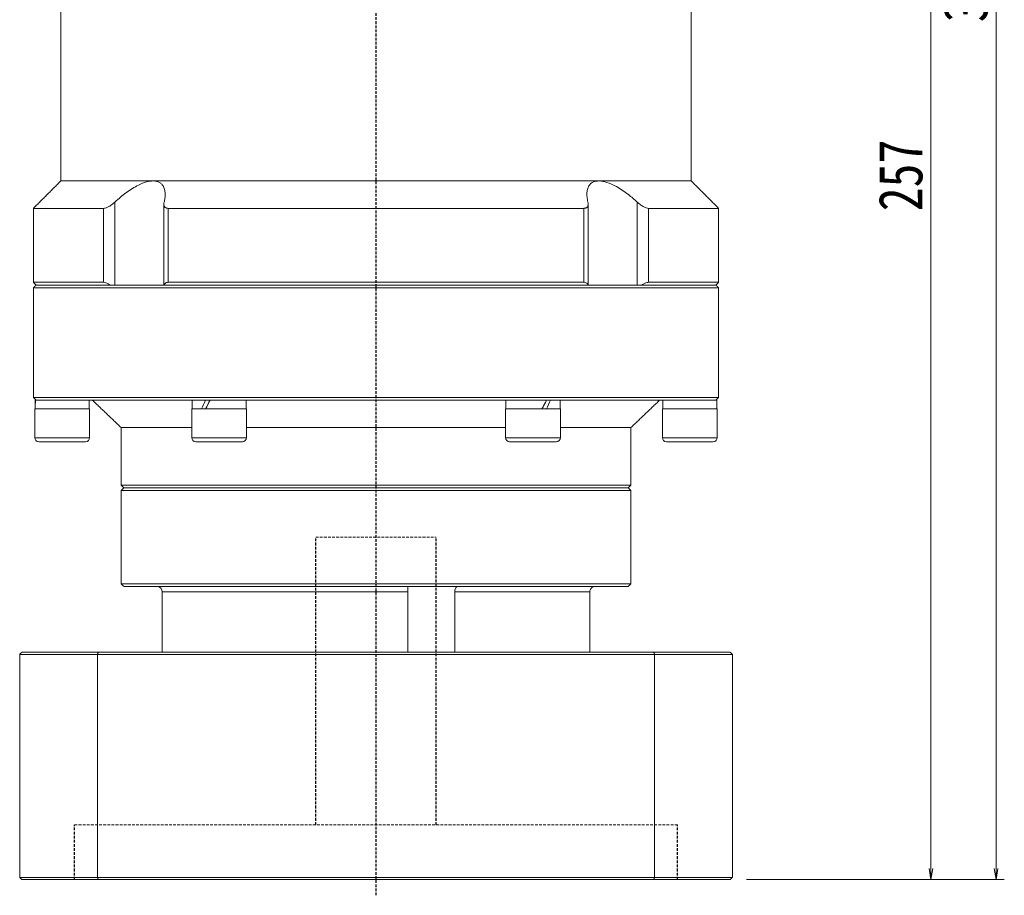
# Model space of a CAD drawing. Header units: millimetres. Extents: x -4 to 892, y 0 to 630.
# Tile 5 of 7: x 494 to 674, y 229 to 389. Entities that reach past the tile are written whole.
import ezdxf

# ---------------------------------------------------------------- set-up
doc = ezdxf.new("R2010")
doc.units = ezdxf.units.MM
doc.linetypes.add('DASHED', pattern=[0.75, 0.5, -0.25])
doc.layers.add('尺寸线层', color=3, linetype='Continuous', lineweight=18)
doc.styles.add('宋体', font='SimSun.ttf', dxfattribs={"width": 0.8})
doc.dimstyles.new('A水平标注$0', dxfattribs={"dimtxt": 3.5, "dimasz": 2, "dimexe": 1.5, "dimexo": 3, "dimgap": 1.1, "dimtad": 1, "dimtoh": 1, "dimdec": 4, "dimdsep": 46, "dimtxsty": '宋体', "dimblk": 'OPEN', "dimcen": 3, "dimclrd": 3, "dimclre": 3, "dimclrt": 6, "dimadec": 0, "dimazin": 0, "dimtm": 1e-09, "dimtfac": 1, "dimtdec": 4, "dimtix": 1, "dimtmove": 0, "dimatfit": 3, "dimldrblk": 'OPEN', "dimfxl": 0, "dimlwd": 13, "dimlwe": 13, "dimarcsym": 0})

# ---------------------------------------------------------------- blocks, each defined once
blk = doc.blocks.new('_Open')
at = {"color": 0, "linetype": 'ByBlock', "lineweight": -2}
for p, q in [((-1, 0.167), (0, 0)), ((-1, -0.167), (0, 0)), ((0, 0), (-1, 0))]:
    blk.add_line(p, q, dxfattribs=at)
blk = doc.blocks.new('*D25')
at = {"layer": 'Defpoints', "color": 0, "transparency": 16777216}
for p in [(642.14, 489.21), (623.74, 232.21), (660.38, 232.21)]:
    blk.add_point(p, dxfattribs=at)
at = {"layer": '尺寸线层', "color": 3, "lineweight": 13, "transparency": 16777216}
for p, q in [((645.14, 489.21), (661.88, 489.21)), ((660.38, 487.21), (660.38, 234.21)), ((626.74, 232.21), (661.88, 232.21))]:
    blk.add_line(p, q, dxfattribs=at)
at = {"layer": '尺寸线层', "color": 3, "lineweight": 13, "transparency": 16777216, "xscale": 2, "yscale": 2, "zscale": 2}
for p, rotation in [((660.38, 489.21), 90), ((660.38, 232.21), 270)]:
    blk.add_blockref('_Open', p, dxfattribs=dict(at, rotation=rotation))
at = {"layer": '尺寸线层', "color": 6, "transparency": 16777216, "insert": (654.88, 360.71), "char_height": 8, "attachment_point": 5, "rotation": 90, "style": '宋体', "bg_fill": 3, "box_fill_scale": 1.1, "bg_fill_color": 257, "bg_fill_transparency": 0}
blk.add_mtext('257', dxfattribs=at)
blk = doc.blocks.new('*D26')
at = {"layer": 'Defpoints', "color": 0, "transparency": 16777216}
for p in [(628.14, 558.21), (672.25, 558.21), (623.74, 232.21)]:
    blk.add_point(p, dxfattribs=at)
at = {"layer": '尺寸线层', "color": 3, "lineweight": 13, "transparency": 16777216}
for p, q in [((631.14, 558.21), (673.75, 558.21)), ((672.25, 234.21), (672.25, 556.21)), ((626.74, 232.21), (673.75, 232.21))]:
    blk.add_line(p, q, dxfattribs=at)
at = {"layer": '尺寸线层', "color": 3, "lineweight": 13, "transparency": 16777216, "xscale": 2, "yscale": 2, "zscale": 2}
for p, rotation in [((672.25, 558.21), 90), ((672.25, 232.21), 270)]:
    blk.add_blockref('_Open', p, dxfattribs=dict(at, rotation=rotation))
at = {"layer": '尺寸线层', "color": 6, "transparency": 16777216, "insert": (666.75, 395.21), "char_height": 8, "attachment_point": 5, "rotation": 90, "style": '宋体', "bg_fill": 3, "box_fill_scale": 1.1, "bg_fill_color": 257, "bg_fill_transparency": 0}
blk.add_mtext('326', dxfattribs=at)

msp = doc.modelspace()

# ---------------------------------------------------------------- linework, layer by layer
at = {"color": 1, "linetype": 'DASHED'}
msp.add_line((559.14446, 229.34678), (559.14446, 403.2107), dxfattribs=at)
at = {"color": 7, "linetype": 'Continuous', "lineweight": 15}
for p, q in [((518.48582, 359.7107), (501.64446, 359.7107)), ((599.8031, 359.7107), (518.48582, 359.7107)), ((616.64446, 359.7107), (599.8031, 359.7107)), ((511.49922, 340.7107), (511.49922, 355.85807)), ((606.7897, 355.85807), (606.7897, 340.7107)), ((509.46046, 354.7107), (496.64446, 354.7107)), ((509.46046, 354.7107), (509.46046, 341.2107)), ((597.06213, 354.7107), (521.22679, 354.7107)), ((521.22679, 341.2107), (521.22679, 354.7107)), ((597.06213, 354.7107), (597.06213, 341.2107)), ((621.64446, 354.7107), (608.82847, 354.7107)), ((608.82847, 341.2107), (608.82847, 354.7107)), ((509.46046, 341.2107), (496.64446, 341.2107)), ((496.64446, 340.2107), (559.14446, 340.2107)), ((559.14446, 340.7107), (497.14446, 340.7107)), ((497.14446, 340.7107), (510.68183, 340.7107)), ((520.4744, 340.7107), (597.81452, 340.7107)), ((597.06213, 341.2107), (521.22679, 341.2107)), ((621.14446, 340.7107), (559.14446, 340.7107)), ((559.14446, 340.2107), (621.64446, 340.2107)), ((607.60709, 340.7107), (621.14446, 340.7107)), ((621.64446, 341.2107), (608.82847, 341.2107)), ((621.64446, 320.2107), (496.64446, 320.2107)), ((496.95446, 319.7107), (497.14446, 319.7107)), ((497.16054, 319.7107), (497.0416, 319.7107)), ((497.16054, 319.7107), (526.92972, 319.7107)), ((528.04946, 319.7107), (526.92972, 319.7107)), ((528.04946, 319.7107), (528.14446, 319.7107)), ((528.1146, 319.7107), (528.84946, 319.7107)), ((529.37528, 319.7107), (528.89303, 319.7107)), ((529.37528, 319.7107), (588.91364, 319.7107)), ((590.23946, 319.7107), (588.91364, 319.7107)), ((590.17432, 319.7107), (590.99589, 319.7107)), ((590.99589, 319.7107), (590.94102, 319.7107)), ((591.3592, 319.7107), (590.99589, 319.7107)), ((591.3592, 319.7107), (621.12838, 319.7107)), ((621.33446, 319.7107), (621.14446, 319.7107)), ((621.24732, 319.7107), (621.14446, 319.7107)), ((501.89446, 318.1107), (496.89446, 318.1107)), ((506.89446, 318.1107), (501.89446, 318.1107)), ((534.84959, 318.1107), (525.51946, 318.1107)), ((535.51946, 318.1107), (534.84959, 318.1107)), ((592.76946, 318.1107), (582.76946, 318.1107)), ((621.39446, 318.1107), (611.39446, 318.1107)), ((525.51946, 314.7107), (512.64446, 314.7107)), ((582.76946, 314.7107), (535.51946, 314.7107)), ((605.64446, 314.7107), (592.76946, 314.7107)), ((501.89446, 312.8607), (496.89446, 312.8607)), ((506.89446, 312.8607), (501.89446, 312.8607)), ((534.84959, 312.8607), (525.51946, 312.8607)), ((535.51946, 312.8607), (534.84959, 312.8607)), ((592.76946, 312.8607), (582.76946, 312.8607)), ((621.39446, 312.8607), (611.39446, 312.8607)), ((497.64446, 312.1107), (501.89446, 312.1107)), ((501.89446, 312.1107), (506.14446, 312.1107)), ((526.26946, 312.1107), (534.20007, 312.1107)), ((534.20007, 312.1107), (534.76946, 312.1107)), ((583.51946, 312.1107), (592.01946, 312.1107)), ((612.14446, 312.1107), (620.64446, 312.1107)), ((605.64446, 304.2107), (512.64446, 304.2107)), ((513.14446, 303.7107), (605.14446, 303.7107)), ((559.14446, 303.7107), (513.14446, 303.7107)), ((605.14446, 303.7107), (559.14446, 303.7107)), ((512.64446, 303.2107), (559.14446, 303.2107)), ((559.14446, 303.2107), (605.64446, 303.2107)), ((605.64446, 286.2107), (512.64446, 286.2107)), ((513.14446, 285.7107), (605.14446, 285.7107)), ((520.14369, 284.7107), (564.9729, 284.7107)), ((520.14369, 273.7107), (520.14369, 284.7107)), ((564.9729, 284.7107), (564.9729, 273.7107)), ((573.50431, 273.7107), (573.50431, 284.7107)), ((573.50431, 284.7107), (598.14523, 284.7107)), ((598.14523, 284.7107), (598.14523, 273.7107)), ((494.14446, 273.3107), (508.33846, 273.3107)), ((494.14446, 273.3107), (494.14446, 232.6107)), ((508.47642, 273.7107), (494.54446, 273.7107)), ((508.33846, 273.3107), (508.33846, 232.6107)), ((508.33846, 273.3107), (609.95046, 273.3107)), ((609.8125, 273.7107), (508.47642, 273.7107)), ((609.95046, 273.3107), (609.95046, 232.6107)), ((508.33846, 232.6107), (494.14446, 232.6107)), ((494.54446, 232.2107), (508.47642, 232.2107)), ((609.95046, 232.6107), (508.33846, 232.6107)), ((508.47642, 232.2107), (609.8125, 232.2107))]:
    msp.add_line(p, q, dxfattribs=at)
at = {"color": 6, "linetype": 'DASHED', "lineweight": 15}
for p, q in [((548.14446, 294.7107), (570.14446, 294.7107)), ((504.14446, 242.2107), (614.14446, 242.2107))]:
    msp.add_line(p, q, dxfattribs=at)
at = {"color": 6, "linetype": 'DASHED'}
for p, q in [((548.14446, 242.2107), (548.14446, 294.7107)), ((570.14446, 242.2107), (570.14446, 294.7107)), ((504.14446, 232.2107), (504.14446, 242.2107)), ((614.14446, 232.2107), (614.14446, 242.2107))]:
    msp.add_line(p, q, dxfattribs=at)
at = {"color": 7, "linetype": 'Continuous', "lineweight": 15}
for centre, start, end in [((497.64446, 312.8607), 180, 270), ((506.14446, 312.8607), 270, 0), ((526.26946, 312.8607), 180, 270), ((534.76946, 312.8607), 270, 0), ((583.51946, 312.8607), 180, 270), ((592.01946, 312.8607), 270, 0), ((612.14446, 312.8607), 180, 270), ((620.64446, 312.8607), 270, 0)]:
    msp.add_arc(centre, 0.75, start, end, dxfattribs=at)
at = {"color": 7, "linetype": 'Continuous', "lineweight": 15, "extrusion": (0, 0, -1)}
for centre, major_axis, ratio, start_param, end_param in [((501.89446, 318.1107), (0, 8.55633), 0.577350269, 4.71238898, 4.900492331), ((501.89446, 319.7107), (0, 8.55633), 0.577350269, 4.618754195, 4.71238898), ((530.51946, 319.7107), (4.54557, 8.49348), 0.227735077, 4.403003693, 4.591107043), ((530.51946, 318.1107), (4.54557, 8.49348), 0.227735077, 4.591107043, 4.779210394), ((530.51946, 319.7107), (3.07332, 5.74255), 0.227735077, 4.466025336, 4.591107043), ((587.76946, 319.7107), (4.54557, 8.49348), 0.227735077, 1.44951439, 1.63761774), ((587.76946, 318.1107), (4.54557, 8.49348), 0.227735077, 1.261411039, 1.44951439), ((616.39446, 319.7107), (0, 8.55633), 0.577350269, 1.570796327, 1.758899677), ((587.76946, 318.1107), (3.07332, 5.74255), 0.227735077, 1.32443269, 1.44951439), ((616.39446, 318.1107), (0, 8.55633), 0.577350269, 1.477161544, 1.570796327)]:
    msp.add_ellipse(centre, major_axis=major_axis, ratio=ratio, start_param=start_param, end_param=end_param, dxfattribs=at)
at = {"color": 7, "linetype": 'Continuous', "lineweight": 15}
for points in [[(501.64446, 359.7107), (501.64446, 393.7107)], [(616.64446, 393.7107), (616.64446, 359.7107)], [(496.64446, 354.7107), (501.64446, 359.7107)], [(616.64446, 359.7107), (621.64446, 354.7107)], [(496.64446, 341.2107), (496.64446, 354.7107)], [(520.44016, 340.7107), (520.44016, 355.4806)], [(597.84877, 355.4809), (597.84877, 340.7107)], [(621.64446, 354.7107), (621.64446, 341.2107)], [(497.14446, 340.7107), (496.64446, 341.2107)], [(496.64446, 340.2107), (497.14446, 340.7107)], [(496.64446, 320.2107), (496.64446, 340.2107)], [(621.64446, 341.2107), (621.14446, 340.7107)], [(621.14446, 340.7107), (621.64446, 340.2107)], [(621.64446, 340.2107), (621.64446, 320.2107)], [(497.14446, 319.7107), (496.64446, 320.2107)], [(506.83446, 319.7107), (506.83446, 318.1107)], [(512.64446, 314.7107), (507.39446, 319.7107)], [(525.57946, 318.1107), (525.57946, 319.7107)], [(535.45946, 319.7107), (535.45946, 318.1107)], [(582.82946, 318.1107), (582.82946, 319.7107)], [(592.70946, 319.7107), (592.70946, 318.1107)], [(610.89446, 319.7107), (605.64446, 314.7107)], [(611.45446, 318.1107), (611.45446, 319.7107)], [(621.64446, 320.2107), (621.14446, 319.7107)], [(496.89446, 312.8607), (496.89446, 318.1107)], [(506.89446, 318.1107), (506.89446, 312.8607)], [(525.51946, 312.8607), (525.51946, 318.1107)], [(535.51946, 318.1107), (535.51946, 312.8607)], [(582.76946, 312.8607), (582.76946, 318.1107)], [(592.76946, 318.1107), (592.76946, 312.8607)], [(611.39446, 312.8607), (611.39446, 318.1107)], [(621.39446, 318.1107), (621.39446, 312.8607)], [(512.64446, 304.2107), (512.64446, 314.7107)], [(605.64446, 314.7107), (605.64446, 304.2107)], [(513.14446, 303.7107), (512.64446, 304.2107)], [(512.64446, 303.2107), (513.14446, 303.7107)], [(605.64446, 304.2107), (605.14446, 303.7107)], [(605.14446, 303.7107), (605.64446, 303.2107)], [(512.64446, 286.2107), (512.64446, 303.2107)], [(605.64446, 303.2107), (605.64446, 286.2107)], [(513.14446, 285.7107), (512.64446, 286.2107)], [(605.64446, 286.2107), (605.14446, 285.7107)], [(494.14446, 273.3107), (494.54446, 273.7107)], [(508.33846, 273.3107), (508.47642, 273.7107)], [(609.95046, 273.3107), (609.8125, 273.7107)], [(494.14446, 232.6107), (494.54446, 232.2107)], [(508.47642, 232.2107), (508.33846, 232.6107)], [(609.8125, 232.2107), (609.95046, 232.6107)]]:
    msp.add_open_spline(points, degree=1, dxfattribs=at)
for points, knots in [([(518.48582, 359.7107), (518.0843, 359.67233), (517.25315, 359.59293), (515.92091, 359.03891), (514.6957, 358.3507), (513.20761, 357.34892), (512.18819, 356.45931), (511.49922, 355.85807)], [0, 0, 0, 0, 1.493533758, 3.091577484, 4.322036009, 5.554470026, 8.123989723, 8.123989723, 8.123989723, 8.123989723]), ([(520.49118, 355.85807), (520.54266, 356.09132), (520.64604, 356.5597), (520.70087, 357.27922), (520.64507, 358.00745), (520.43326, 358.64387), (520.08894, 359.13422), (519.67054, 359.45649), (519.16195, 359.6522), (518.75608, 359.70816), (518.51791, 359.71039), (518.48582, 359.7107)], [0, 0, 0, 0, 0.626246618, 1.257495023, 2.032414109, 2.823629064, 3.42820033, 4.048095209, 4.555440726, 5.077036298, 5.158257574, 5.158257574, 5.158257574, 5.158257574]), ([(599.8031, 359.7107), (599.62229, 359.70154), (599.25608, 359.68299), (598.78715, 359.53267), (598.38571, 359.29344), (598.01519, 358.91059), (597.73204, 358.35361), (597.59287, 357.60758), (597.60477, 356.76989), (597.73309, 356.16357), (597.79774, 355.85807)], [0, 0, 0, 0, 0.468845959, 0.949596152, 1.451964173, 1.965089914, 2.734777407, 3.526210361, 4.335728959, 5.157885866, 5.157885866, 5.157885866, 5.157885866]), ([(606.7897, 355.85807), (606.26305, 356.323), (605.41152, 357.07473), (604.12142, 358.007), (602.80724, 358.82408), (601.33231, 359.49974), (600.27787, 359.70628), (599.83557, 359.71039), (599.8031, 359.7107)], [0, 0, 0, 0, 1.982297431, 3.205120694, 4.453658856, 6.379550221, 7.997496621, 8.125663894, 8.125663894, 8.125663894, 8.125663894]), ([(511.49922, 355.85807), (511.24057, 355.63655), (510.81376, 355.27103), (510.18698, 354.90766), (509.75105, 354.73602), (509.54628, 354.71818), (509.46046, 354.7107)], [0, 0, 0, 0, 0.923658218, 1.524159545, 2.020218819, 2.378137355, 2.378137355, 2.378137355, 2.378137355]), ([(521.22679, 354.7107), (521.15855, 354.714), (521.0197, 354.72074), (520.84699, 354.77399), (520.70351, 354.85528), (520.58013, 354.97482), (520.48733, 355.13961), (520.43863, 355.35324), (520.43628, 355.59404), (520.47277, 355.76954), (520.49118, 355.85807)], [0, 0, 0, 0, 0.165195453, 0.336098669, 0.501143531, 0.67031152, 0.899665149, 1.135559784, 1.381616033, 1.632058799, 1.632058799, 1.632058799, 1.632058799]), ([(597.79774, 355.85807), (597.8195, 355.74787), (597.86364, 355.5243), (597.83769, 355.25712), (597.7588, 355.05143), (597.65411, 354.91305), (597.51633, 354.80973), (597.36955, 354.74906), (597.21574, 354.71621), (597.11364, 354.71254), (597.06213, 354.7107)], [0, 0, 0, 0, 0.312581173, 0.634124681, 0.837734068, 1.046108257, 1.214079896, 1.386575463, 1.508153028, 1.631948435, 1.631948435, 1.631948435, 1.631948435]), ([(608.82847, 354.7107), (608.7078, 354.72468), (608.46699, 354.75259), (607.96078, 354.98011), (607.37721, 355.34756), (606.98981, 355.68418), (606.7897, 355.85807)], [0, 0, 0, 0, 0.48914015, 0.976123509, 1.653805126, 2.377879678, 2.377879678, 2.377879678, 2.377879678]), ([(509.46046, 341.2107), (509.581, 341.19653), (509.82155, 341.16827), (510.26016, 340.97456), (510.54494, 340.79636), (510.68183, 340.7107)], [0, 0, 0, 0, 0.457440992, 0.912864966, 1.334419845, 1.334419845, 1.334419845, 1.334419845]), ([(520.4744, 340.7107), (520.52276, 340.82148), (520.61168, 341.02514), (520.898, 341.18647), (521.13112, 341.20365), (521.22679, 341.2107)], [0, 0, 0, 0, 0.4023771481, 0.7397651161, 0.974629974, 0.974629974, 0.974629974, 0.974629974]), ([(597.06213, 341.2107), (597.19596, 341.19653), (597.46303, 341.16827), (597.7083, 340.97456), (597.78004, 340.79636), (597.81452, 340.7107)], [0, 0, 0, 0, 0.33430891, 0.6671437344, 0.9752262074, 0.9752262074, 0.9752262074, 0.9752262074]), ([(607.60709, 340.7107), (607.78706, 340.82148), (608.11795, 341.02514), (608.54608, 341.18647), (608.74629, 341.20365), (608.82847, 341.2107)], [0, 0, 0, 0, 0.551089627, 1.013171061, 1.334838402, 1.334838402, 1.334838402, 1.334838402]), ([(520.14369, 284.7107), (520.13346, 284.82078), (520.113, 285.04092), (519.95342, 285.33581), (519.7142, 285.56374), (519.43672, 285.69148), (519.24621, 285.70512), (519.16823, 285.7107)], [0, 0, 0, 0, 0.324175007, 0.648284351, 0.979229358, 1.316860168, 1.550819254, 1.550819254, 1.550819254, 1.550819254]), ([(564.94287, 285.58717), (564.9424, 285.5797), (564.93943, 285.53261), (564.95208, 285.34943), (564.96824, 285.05642), (564.97134, 284.82595), (564.9729, 284.7107)], [0, 0, 0, 0, 0.0513915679, 0.3237471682, 0.6004135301, 0.8771995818, 0.8771995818, 0.8771995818, 0.8771995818]), ([(573.50431, 284.7107), (573.51094, 284.82078), (573.52419, 285.04092), (573.62353, 285.33581), (573.75997, 285.56374), (573.90163, 285.69148), (573.98415, 285.70512), (574.01793, 285.7107)], [0, 0, 0, 0, 0.251379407, 0.502707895, 0.759337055, 1.021150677, 1.202572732, 1.202572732, 1.202572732, 1.202572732]), ([(599.12069, 285.7107), (599.10379, 285.71042), (598.97848, 285.70834), (598.74625, 285.65501), (598.46559, 285.47976), (598.25669, 285.21635), (598.15713, 284.9425), (598.14826, 284.76969), (598.14523, 284.7107)], [0, 0, 0, 0, 0.05070556, 0.376081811, 0.704498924, 1.040598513, 1.377079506, 1.551483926, 1.551483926, 1.551483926, 1.551483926])]:
    msp.add_open_spline(points, degree=3, knots=knots, dxfattribs=at)

# ---------------------------------------------------------------- dimensions: what is measured, and where the dimension line sits
at = {"layer": '尺寸线层'}
dim = msp.add_linear_dim(base=(660.38009, 232.2107), p1=(642.14446, 489.2107), p2=(623.74446, 232.2107), angle=270, dimstyle='A水平标注$0', override={"dimtxt": 8, "dimgap": 1.5}, dxfattribs=at)
dim.commit()
dim.dimension.update_dxf_attribs({"geometry": '*D25', "text_midpoint": (654.88009, 360.7107)})

# ---------------------------------------------------------------- next in the draw order: dimensions: what is measured, and where the dimension line sits
dim = msp.add_linear_dim(base=(672.25252, 558.2107), p1=(623.74446, 232.2107), p2=(628.14446, 558.2107), angle=90, dimstyle='A水平标注$0', override={"dimtxt": 8, "dimgap": 1.5}, dxfattribs=at)
dim.commit()
dim.dimension.update_dxf_attribs({"geometry": '*D26', "text_midpoint": (666.75252, 395.2107)})

# ---------------------------------------------------------------- next in the draw order: linework, layer by layer
at = {"color": 7, "linetype": 'Continuous', "lineweight": 15}
for p, q in [((623.74446, 273.7107), (609.8125, 273.7107)), ((609.95046, 273.3107), (624.14446, 273.3107)), ((624.14446, 273.3107), (624.14446, 232.6107)), ((609.8125, 232.2107), (623.74446, 232.2107)), ((624.14446, 232.6107), (609.95046, 232.6107))]:
    msp.add_line(p, q, dxfattribs=at)
for points in [[(623.74446, 273.7107), (624.14446, 273.3107)], [(623.74446, 232.2107), (624.14446, 232.6107)]]:
    msp.add_open_spline(points, degree=1, dxfattribs=at)

doc.saveas('drawing.dxf')
